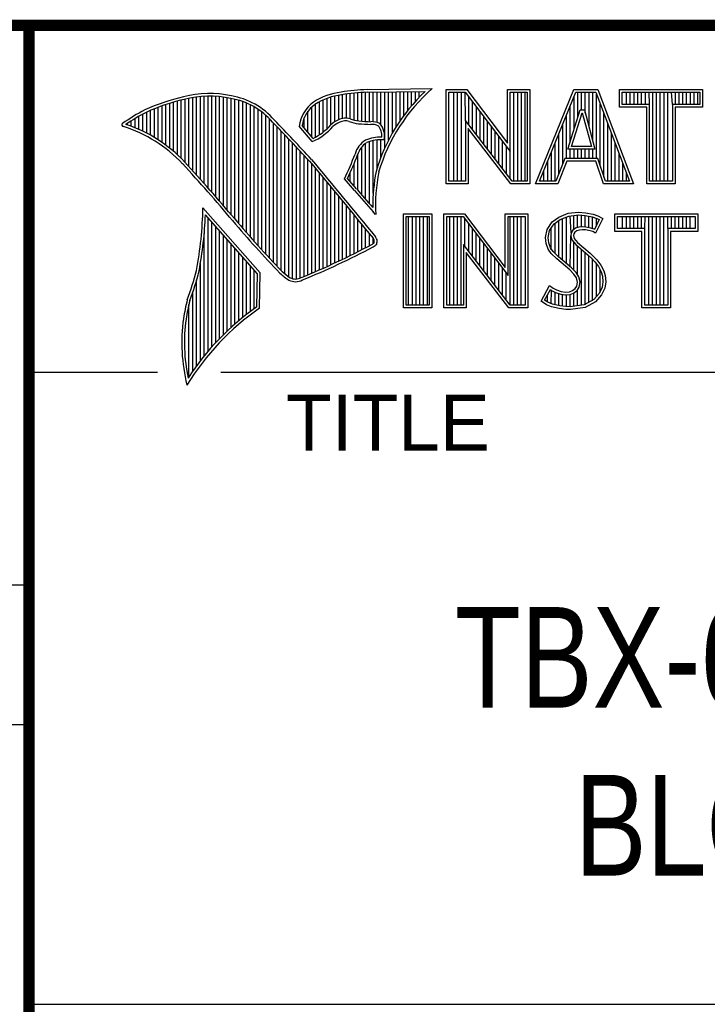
# Model space of a CAD drawing. Header units: inches. Extents: x 0 to 34, y 0 to 22.
# Tile 5 of 10: x 28.4 to 29.6, y 1.3 to 3. Entities that reach past the tile are written whole.
import ezdxf

# ---------------------------------------------------------------- set-up
doc = ezdxf.new("R2010")
doc.units = ezdxf.units.IN
doc.header["$LTSCALE"] = 1.87
doc.header["$MEASUREMENT"] = 0
doc.layers.get('0').update_dxf_attribs({"linetype": 'CONTINUOUS'})
doc.styles.get("Standard").update_dxf_attribs({"font": 'txt', "width": 0.8})

msp = doc.modelspace()

# ---------------------------------------------------------------- linework, layer by layer
at = {"color": 2, "linetype": 'CONTINUOUS'}
for p, q in [((28.3793, 3.0003), (33.5093, 3.0003)), ((28.3793, 3.0003), (28.3793, 1.2503)), ((28.9844, 2.885), (29.1009, 2.8868)), ((28.6659, 2.7474), (28.6659, 2.8695)), ((28.6727, 2.7398), (28.6727, 2.8708)), ((28.6796, 2.7323), (28.6796, 2.8719)), ((28.6865, 2.7247), (28.6865, 2.8727)), ((28.6933, 2.717), (28.6933, 2.8732)), ((28.7002, 2.7092), (28.7002, 2.8734)), ((28.707, 2.7014), (28.707, 2.8733)), ((28.7139, 2.6936), (28.7139, 2.873)), ((28.7208, 2.6856), (28.7208, 2.8724)), ((28.7276, 2.6776), (28.7276, 2.8716)), ((28.7345, 2.6696), (28.7345, 2.8704)), ((28.7414, 2.6615), (28.7414, 2.869)), ((28.913, 2.8153), (28.913, 2.8696)), ((28.9198, 2.8223), (28.9198, 2.8719)), ((28.9267, 2.8275), (28.9267, 2.8737)), ((28.9336, 2.8311), (28.9336, 2.875)), ((28.9404, 2.8335), (28.9404, 2.8759)), ((28.9473, 2.834), (28.9473, 2.8769)), ((28.9542, 2.8327), (28.9542, 2.8778)), ((28.961, 2.8306), (28.961, 2.8785)), ((28.9679, 2.8292), (28.9679, 2.8791)), ((28.9747, 2.8285), (28.9747, 2.8796)), ((28.9816, 2.828), (28.9816, 2.88)), ((28.9845, 2.8802), (29.0882, 2.8817)), ((28.9885, 2.8278), (28.9885, 2.8802)), ((28.9953, 2.8276), (28.9953, 2.8803)), ((29.0022, 2.8263), (29.0022, 2.8804)), ((29.0091, 2.822), (29.0091, 2.8805)), ((29.0159, 2.7805), (29.0159, 2.8806)), ((29.0228, 2.7947), (29.0228, 2.8807)), ((29.0297, 2.8073), (29.0297, 2.8808)), ((29.0365, 2.8188), (29.0365, 2.881)), ((29.0434, 2.8293), (29.0434, 2.8811)), ((29.0502, 2.8389), (29.0502, 2.8812)), ((29.0571, 2.8479), (29.0571, 2.8813)), ((29.064, 2.8562), (29.064, 2.8814)), ((29.0708, 2.8641), (29.0708, 2.8815)), ((29.0777, 2.8714), (29.0777, 2.8816)), ((29.1256, 2.8852), (29.1624, 2.8852)), ((29.1256, 2.7166), (29.1256, 2.8852)), ((29.1305, 2.8804), (29.16, 2.8804)), ((29.1305, 2.7215), (29.1305, 2.8804)), ((29.1395, 2.7215), (29.1395, 2.8804)), ((29.1462, 2.7215), (29.1462, 2.8804)), ((29.1529, 2.7215), (29.1529, 2.8804)), ((29.1604, 2.8299), (29.1596, 2.8804)), ((29.16, 2.8804), (29.2402, 2.7746)), ((29.1624, 2.8852), (29.2354, 2.7891)), ((29.1663, 2.8222), (29.1663, 2.872)), ((29.2354, 2.8852), (29.2754, 2.8852)), ((29.2354, 2.7891), (29.2354, 2.8852)), ((29.2402, 2.8804), (29.2705, 2.8804)), ((29.2402, 2.7746), (29.2402, 2.8804)), ((29.2469, 2.7215), (29.2469, 2.8804)), ((29.2536, 2.7215), (29.2536, 2.8804)), ((29.2603, 2.7215), (29.2603, 2.8804)), ((29.267, 2.7215), (29.267, 2.8804)), ((29.2705, 2.8804), (29.2705, 2.7215)), ((29.2754, 2.8852), (29.2754, 2.7166)), ((29.2853, 2.7167), (29.3541, 2.8851)), ((29.2926, 2.7216), (29.3574, 2.8802)), ((29.3541, 2.8851), (29.3967, 2.8851)), ((29.3543, 2.8139), (29.3543, 2.8725)), ((29.3574, 2.8802), (29.3933, 2.8802)), ((29.361, 2.8356), (29.361, 2.8802)), ((29.3677, 2.8486), (29.3677, 2.8802)), ((29.3744, 2.8428), (29.3744, 2.8802)), ((29.3811, 2.8181), (29.3811, 2.8802)), ((29.3878, 2.7935), (29.3878, 2.8802)), ((29.3933, 2.8802), (29.4535, 2.7216)), ((29.3945, 2.7618), (29.3945, 2.877)), ((29.3967, 2.8851), (29.4606, 2.7167)), ((29.4357, 2.8851), (29.584, 2.8851)), ((29.4357, 2.8537), (29.4357, 2.8851)), ((29.4406, 2.8802), (29.5791, 2.8802)), ((29.4406, 2.8586), (29.4406, 2.8802)), ((29.4482, 2.8586), (29.4482, 2.8802)), ((29.4549, 2.8586), (29.4549, 2.8802)), ((29.4616, 2.8586), (29.4616, 2.8802)), ((29.4684, 2.8586), (29.4684, 2.8802)), ((29.4751, 2.8586), (29.4751, 2.8802)), ((29.4818, 2.8586), (29.4818, 2.8802)), ((29.4892, 2.8586), (29.4885, 2.8802)), ((29.4952, 2.7216), (29.4952, 2.8802)), ((29.5019, 2.7216), (29.5019, 2.8802)), ((29.5086, 2.7216), (29.5086, 2.8802)), ((29.5153, 2.7216), (29.5153, 2.8802)), ((29.522, 2.7216), (29.522, 2.8802)), ((29.5305, 2.8586), (29.5288, 2.8802)), ((29.5355, 2.8586), (29.5355, 2.8802)), ((29.5422, 2.8586), (29.5422, 2.8802)), ((29.5489, 2.8586), (29.5489, 2.8802)), ((29.5556, 2.8586), (29.5556, 2.8802)), ((29.5623, 2.8586), (29.5623, 2.8802)), ((29.569, 2.8586), (29.569, 2.8802)), ((29.5757, 2.8586), (29.5757, 2.8802)), ((29.5791, 2.8802), (29.5791, 2.8586)), ((29.584, 2.8851), (29.584, 2.8537)), ((28.6109, 2.7952), (28.6109, 2.8535)), ((28.6178, 2.7906), (28.6178, 2.856)), ((28.6247, 2.7856), (28.6247, 2.8584)), ((28.6315, 2.7803), (28.6315, 2.8606)), ((28.6384, 2.7747), (28.6384, 2.8626)), ((28.6453, 2.7685), (28.6453, 2.8645)), ((28.6521, 2.762), (28.6521, 2.8662)), ((28.659, 2.7548), (28.659, 2.8679)), ((28.7482, 2.6533), (28.7482, 2.8677)), ((28.7551, 2.6452), (28.7551, 2.8659)), ((28.762, 2.6372), (28.762, 2.8638)), ((28.7688, 2.6293), (28.7688, 2.8611)), ((28.7757, 2.6214), (28.7757, 2.858)), ((28.7826, 2.6137), (28.7826, 2.8543)), ((28.8855, 2.8005), (28.8855, 2.854)), ((28.8924, 2.8003), (28.8924, 2.8594)), ((28.8992, 2.8044), (28.8992, 2.8634)), ((28.9061, 2.8094), (28.9061, 2.8668)), ((29.173, 2.8135), (29.173, 2.8632)), ((29.1798, 2.8048), (29.1798, 2.8543)), ((29.3475, 2.7921), (29.3475, 2.8561)), ((29.4012, 2.7485), (29.4012, 2.8593)), ((29.4843, 2.8537), (29.4357, 2.8537)), ((29.4892, 2.8586), (29.4406, 2.8586)), ((29.4843, 2.7167), (29.4843, 2.8537)), ((29.4892, 2.7216), (29.4892, 2.8586)), ((29.5791, 2.8586), (29.5305, 2.8586)), ((29.5305, 2.8586), (29.5305, 2.7216)), ((29.584, 2.8537), (29.5354, 2.8537)), ((29.5354, 2.8537), (29.5354, 2.7167)), ((28.5766, 2.8137), (28.5766, 2.8374)), ((28.5835, 2.8105), (28.5835, 2.8412)), ((28.5904, 2.8071), (28.5904, 2.8449)), ((28.5972, 2.8034), (28.5972, 2.8479)), ((28.6041, 2.7994), (28.6041, 2.8508)), ((28.7894, 2.606), (28.7894, 2.8501)), ((28.7963, 2.5985), (28.7963, 2.8451)), ((28.8031, 2.591), (28.8031, 2.8394)), ((28.8718, 2.8167), (28.8718, 2.8343)), ((28.8786, 2.8086), (28.8786, 2.8464)), ((29.1865, 2.7961), (29.1865, 2.8455)), ((29.1932, 2.7873), (29.1932, 2.8367)), ((29.3408, 2.7618), (29.3408, 2.8396)), ((29.3434, 2.7787), (29.365, 2.8486)), ((29.35, 2.7836), (29.3686, 2.8438)), ((29.365, 2.8486), (29.3728, 2.8486)), ((29.3686, 2.8438), (29.3691, 2.8438)), ((29.3691, 2.8438), (29.3854, 2.7836)), ((29.3728, 2.8486), (29.3918, 2.7787)), ((29.4079, 2.7286), (29.4079, 2.8416)), ((28.556, 2.8217), (28.556, 2.8246)), ((28.5629, 2.8193), (28.5629, 2.8291)), ((28.5698, 2.8166), (28.5698, 2.8333)), ((28.81, 2.5836), (28.81, 2.8328)), ((28.8169, 2.5762), (28.8169, 2.8253)), ((28.8237, 2.569), (28.8237, 2.8181)), ((28.8865, 2.792), (28.8631, 2.8194)), ((28.8878, 2.7979), (28.8682, 2.8209)), ((29.2438, 2.7215), (29.1604, 2.8299)), ((29.1604, 2.8299), (29.1604, 2.7215)), ((29.1999, 2.7786), (29.1999, 2.8278)), ((29.2066, 2.7699), (29.2066, 2.819)), ((29.3341, 2.752), (29.3341, 2.8232)), ((29.4147, 2.7216), (29.4147, 2.8239)), ((28.8306, 2.5618), (28.8306, 2.8109)), ((28.8375, 2.5556), (28.8375, 2.8037)), ((29.2414, 2.7166), (29.1653, 2.8156)), ((29.1653, 2.8156), (29.1653, 2.7166)), ((29.2133, 2.7612), (29.2133, 2.8101)), ((29.22, 2.7525), (29.22, 2.8013)), ((29.3274, 2.7353), (29.3274, 2.8068)), ((29.4214, 2.7216), (29.4214, 2.8063)), ((28.8443, 2.5505), (28.8443, 2.7965)), ((28.8512, 2.5472), (28.8512, 2.7893)), ((28.8581, 2.5466), (28.8581, 2.782)), ((28.9747, 2.697), (28.9747, 2.7823)), ((28.9816, 2.689), (28.9816, 2.7889)), ((28.9885, 2.6813), (28.9885, 2.7921)), ((28.9953, 2.6998), (28.9953, 2.7939)), ((29.0022, 2.7448), (29.0022, 2.795)), ((29.0091, 2.7642), (29.0091, 2.7954)), ((29.2267, 2.7437), (29.2267, 2.7924)), ((29.2334, 2.735), (29.2334, 2.7836)), ((29.3207, 2.7216), (29.3207, 2.7904)), ((29.3854, 2.7836), (29.35, 2.7836)), ((29.4281, 2.7216), (29.4281, 2.7886)), ((28.8649, 2.5483), (28.8649, 2.7748)), ((28.8718, 2.5513), (28.8718, 2.7675)), ((28.9679, 2.7053), (28.9679, 2.7699)), ((29.2402, 2.7263), (29.2402, 2.7746)), ((29.314, 2.7216), (29.314, 2.774)), ((29.3918, 2.7787), (29.3434, 2.7787)), ((29.3475, 2.7618), (29.3475, 2.7787)), ((29.3543, 2.7618), (29.3543, 2.7787)), ((29.361, 2.7618), (29.361, 2.7787)), ((29.3677, 2.7618), (29.3677, 2.7787)), ((29.3744, 2.7618), (29.3744, 2.7787)), ((29.3811, 2.7618), (29.3811, 2.7787)), ((29.3878, 2.7618), (29.3878, 2.7787)), ((29.4348, 2.7216), (29.4348, 2.7709)), ((28.8786, 2.5541), (28.8786, 2.7602)), ((28.8855, 2.557), (28.8855, 2.7523)), ((28.961, 2.7133), (28.961, 2.7519)), ((29.3073, 2.7216), (29.3073, 2.7575)), ((29.3381, 2.7618), (29.3219, 2.7216)), ((29.3414, 2.7569), (29.3252, 2.7167)), ((29.3968, 2.7618), (29.3381, 2.7618)), ((29.3933, 2.7569), (29.3414, 2.7569)), ((29.4068, 2.7167), (29.3933, 2.7569)), ((29.4103, 2.7216), (29.3968, 2.7618)), ((29.4415, 2.7216), (29.4415, 2.7532)), ((28.8924, 2.5599), (28.8924, 2.744)), ((28.8992, 2.5628), (28.8992, 2.7357)), ((28.9542, 2.7212), (28.9542, 2.7362)), ((29.3006, 2.7216), (29.3006, 2.7411)), ((29.4482, 2.7216), (29.4482, 2.7355)), ((28.9061, 2.5659), (28.9061, 2.7274)), ((28.913, 2.5689), (28.913, 2.7191)), ((28.9198, 2.5721), (28.9198, 2.7107)), ((28.962, 2.7048), (28.9438, 2.7257)), ((28.9657, 2.7079), (28.9496, 2.7264)), ((29.1653, 2.7166), (29.1256, 2.7166)), ((29.1604, 2.7215), (29.1305, 2.7215)), ((29.2754, 2.7166), (29.2414, 2.7166)), ((29.2705, 2.7215), (29.2438, 2.7215)), ((29.3252, 2.7167), (29.2853, 2.7167)), ((29.3219, 2.7216), (29.2926, 2.7216)), ((29.4606, 2.7167), (29.4068, 2.7167)), ((29.4535, 2.7216), (29.4103, 2.7216)), ((29.5354, 2.7167), (29.4843, 2.7167)), ((29.5305, 2.7216), (29.4892, 2.7216)), ((28.9267, 2.5752), (28.9267, 2.7024)), ((28.9336, 2.5784), (28.9336, 2.6941)), ((28.9404, 2.5817), (28.9404, 2.6858)), ((28.9473, 2.585), (28.9473, 2.6775)), ((28.7934, 2.5573), (28.6909, 2.6738)), ((28.7886, 2.5555), (28.6954, 2.6613)), ((28.9542, 2.5884), (28.9542, 2.6692)), ((28.961, 2.5918), (28.961, 2.6609)), ((28.9997, 2.6619), (28.9953, 2.6667)), ((29.0492, 2.6631), (29.1, 2.6631)), ((29.0492, 2.4947), (29.0492, 2.6631)), ((29.0541, 2.6583), (29.0951, 2.6583)), ((29.0541, 2.4996), (29.0541, 2.6583)), ((29.0587, 2.4996), (29.0587, 2.6583)), ((29.0654, 2.4996), (29.0654, 2.6583)), ((29.0721, 2.4996), (29.0721, 2.6583)), ((29.0788, 2.4996), (29.0788, 2.6583)), ((29.0855, 2.4996), (29.0855, 2.6583)), ((29.0922, 2.4996), (29.0922, 2.6583)), ((29.0951, 2.6583), (29.0951, 2.4996)), ((29.1, 2.6631), (29.1, 2.4947)), ((29.1218, 2.6633), (29.1586, 2.6633)), ((29.1218, 2.4947), (29.1218, 2.6633)), ((29.1267, 2.6584), (29.1562, 2.6584)), ((29.1267, 2.4996), (29.1267, 2.6584)), ((29.1325, 2.4996), (29.1325, 2.6584)), ((29.1392, 2.4996), (29.1392, 2.6584)), ((29.1459, 2.4996), (29.1459, 2.6584)), ((29.1526, 2.4996), (29.1526, 2.6584)), ((29.1562, 2.6584), (29.2364, 2.5527)), ((29.1586, 2.6633), (29.2315, 2.5672)), ((29.2315, 2.6633), (29.2716, 2.6633)), ((29.2315, 2.5672), (29.2315, 2.6633)), ((29.2364, 2.6584), (29.2667, 2.6584)), ((29.2364, 2.5527), (29.2364, 2.6584)), ((29.2399, 2.4996), (29.2399, 2.6584)), ((29.2466, 2.4996), (29.2466, 2.6584)), ((29.2533, 2.4996), (29.2533, 2.6584)), ((29.26, 2.4996), (29.26, 2.6584)), ((29.2667, 2.6584), (29.2667, 2.4996)), ((29.2716, 2.6633), (29.2716, 2.4947)), ((29.3269, 2.6572), (29.3437, 2.6639)), ((29.3293, 2.6529), (29.3449, 2.6591)), ((29.3406, 2.5743), (29.3406, 2.6574)), ((29.3437, 2.6639), (29.3623, 2.6659)), ((29.3449, 2.6591), (29.3624, 2.661)), ((29.3491, 2.6288), (29.3473, 2.6594)), ((29.354, 2.635), (29.354, 2.6601)), ((29.3607, 2.6382), (29.3607, 2.6608)), ((29.3623, 2.6659), (29.3747, 2.665)), ((29.3624, 2.661), (29.374, 2.6602)), ((29.3674, 2.6394), (29.3674, 2.6607)), ((29.374, 2.6602), (29.387, 2.6574)), ((29.3741, 2.6393), (29.3741, 2.6602)), ((29.3747, 2.665), (29.3883, 2.6622)), ((29.3808, 2.6381), (29.3808, 2.6588)), ((29.387, 2.6574), (29.3949, 2.6547)), ((29.3883, 2.6622), (29.3967, 2.6593)), ((29.3967, 2.6593), (29.406, 2.6549)), ((29.4272, 2.6631), (29.5755, 2.6631)), ((29.4272, 2.6317), (29.4272, 2.6631)), ((29.432, 2.6583), (29.5706, 2.6583)), ((29.432, 2.6366), (29.432, 2.6583)), ((29.4412, 2.6366), (29.4412, 2.6583)), ((29.4479, 2.6366), (29.4479, 2.6583)), ((29.4547, 2.6366), (29.4547, 2.6583)), ((29.4614, 2.6366), (29.4614, 2.6583)), ((29.4681, 2.6366), (29.4681, 2.6583)), ((29.4748, 2.6366), (29.4748, 2.6583)), ((29.4807, 2.6366), (29.4815, 2.6583)), ((29.4882, 2.4996), (29.4882, 2.6583)), ((29.4949, 2.4996), (29.4949, 2.6583)), ((29.5016, 2.4996), (29.5016, 2.6583)), ((29.5083, 2.4996), (29.5083, 2.6583)), ((29.5151, 2.4996), (29.5151, 2.6583)), ((29.522, 2.6366), (29.5218, 2.6583)), ((29.5285, 2.6366), (29.5285, 2.6583)), ((29.5352, 2.6366), (29.5352, 2.6583)), ((29.5419, 2.6366), (29.5419, 2.6583)), ((29.5486, 2.6366), (29.5486, 2.6583)), ((29.5553, 2.6366), (29.5553, 2.6583)), ((29.562, 2.6366), (29.562, 2.6583)), ((29.5706, 2.6583), (29.5706, 2.6366)), ((29.5755, 2.6631), (29.5755, 2.6317)), ((28.7002, 2.4174), (28.7002, 2.6559)), ((28.707, 2.4253), (28.707, 2.6481)), ((28.7139, 2.4329), (28.7139, 2.6403)), ((28.9679, 2.5953), (28.9679, 2.6526)), ((28.9747, 2.5988), (28.9747, 2.6443)), ((29.1593, 2.6044), (29.1593, 2.6543)), ((29.1661, 2.5957), (29.1661, 2.6454)), ((29.3061, 2.6352), (29.315, 2.6485)), ((29.3107, 2.6333), (29.3186, 2.6451)), ((29.315, 2.6485), (29.3269, 2.6572)), ((29.3186, 2.6451), (29.3293, 2.6529)), ((29.3204, 2.5922), (29.3204, 2.6464)), ((29.3271, 2.5855), (29.3271, 2.6513)), ((29.3338, 2.5799), (29.3338, 2.6547)), ((29.3875, 2.6364), (29.3875, 2.6573)), ((29.3994, 2.6526), (29.3907, 2.6353)), ((29.406, 2.6549), (29.3927, 2.6283)), ((29.3942, 2.6423), (29.3942, 2.655)), ((29.3949, 2.6547), (29.3994, 2.6526)), ((28.6933, 2.4092), (28.6933, 2.6277)), ((28.7208, 2.4401), (28.7208, 2.6325)), ((28.7276, 2.447), (28.7276, 2.6247)), ((28.9816, 2.6024), (28.9816, 2.636)), ((28.9885, 2.606), (28.9885, 2.6277)), ((29.1728, 2.587), (29.1728, 2.6366)), ((29.1795, 2.5783), (29.1795, 2.6277)), ((29.3032, 2.6208), (29.3061, 2.6352)), ((29.3081, 2.6205), (29.3107, 2.6333)), ((29.3137, 2.5989), (29.3137, 2.6378)), ((29.3473, 2.5687), (29.3486, 2.6239)), ((29.3491, 2.6288), (29.3486, 2.6239)), ((29.3486, 2.6239), (29.3502, 2.6168)), ((29.3523, 2.6337), (29.3491, 2.6288)), ((29.3569, 2.6371), (29.3523, 2.6337)), ((29.3539, 2.6271), (29.3536, 2.6242)), ((29.3536, 2.6242), (29.3547, 2.619)), ((29.3559, 2.6303), (29.3539, 2.6271)), ((29.3591, 2.6326), (29.3559, 2.6303)), ((29.363, 2.6389), (29.3569, 2.6371)), ((29.364, 2.6341), (29.3591, 2.6326)), ((29.3691, 2.6395), (29.363, 2.6389)), ((29.3692, 2.6347), (29.364, 2.6341)), ((29.3753, 2.6392), (29.3691, 2.6395)), ((29.3747, 2.6344), (29.3692, 2.6347)), ((29.3834, 2.6326), (29.3747, 2.6344)), ((29.3846, 2.6374), (29.3753, 2.6392)), ((29.388, 2.6312), (29.3834, 2.6326)), ((29.3901, 2.6357), (29.3846, 2.6374)), ((29.3927, 2.6283), (29.388, 2.6312)), ((29.3907, 2.6353), (29.3901, 2.6357)), ((29.4758, 2.6317), (29.4272, 2.6317)), ((29.4807, 2.6366), (29.432, 2.6366)), ((29.4758, 2.4947), (29.4758, 2.6317)), ((29.4807, 2.4996), (29.4807, 2.6366)), ((29.5706, 2.6366), (29.522, 2.6366)), ((29.522, 2.6366), (29.522, 2.4996)), ((29.5755, 2.6317), (29.5268, 2.6317)), ((29.5268, 2.6317), (29.5268, 2.4947)), ((28.7345, 2.4537), (28.7345, 2.6169)), ((28.7414, 2.46), (28.7414, 2.6091)), ((28.9953, 2.6099), (28.9953, 2.6194)), ((29.24, 2.4996), (29.1566, 2.608)), ((29.1566, 2.608), (29.1566, 2.4996)), ((29.1862, 2.5695), (29.1862, 2.6189)), ((29.1929, 2.5608), (29.1929, 2.6101)), ((29.3043, 2.6098), (29.3032, 2.6208)), ((29.3081, 2.5999), (29.3043, 2.6098)), ((29.3091, 2.6109), (29.3081, 2.6205)), ((29.3124, 2.6022), (29.3091, 2.6109)), ((29.3502, 2.6168), (29.3573, 2.608)), ((29.354, 2.5624), (29.354, 2.6122)), ((29.3547, 2.619), (29.3608, 2.6115)), ((29.3573, 2.608), (29.3798, 2.5894)), ((29.3607, 2.5541), (29.3607, 2.6052)), ((29.3608, 2.6115), (29.3831, 2.593)), ((28.7482, 2.4662), (28.7482, 2.6013)), ((28.7551, 2.472), (28.7551, 2.5935)), ((29.2376, 2.4947), (29.1615, 2.5937)), ((29.1615, 2.5937), (29.1615, 2.4947)), ((29.1996, 2.5521), (29.1996, 2.6012)), ((29.2063, 2.5434), (29.2063, 2.5924)), ((29.3133, 2.5924), (29.3081, 2.5999)), ((29.3171, 2.5955), (29.3124, 2.6022)), ((29.3234, 2.5823), (29.3133, 2.5924)), ((29.3211, 2.5915), (29.3171, 2.5955)), ((29.3267, 2.5859), (29.3211, 2.5915)), ((29.3674, 2.4994), (29.3674, 2.5997)), ((29.3741, 2.5003), (29.3741, 2.5941)), ((29.3798, 2.5894), (29.3857, 2.5835)), ((29.3808, 2.5048), (29.3808, 2.5884)), ((29.3831, 2.593), (29.3892, 2.5869)), ((28.6865, 2.4005), (28.6865, 2.5745)), ((28.762, 2.4777), (28.762, 2.5857)), ((28.7688, 2.4831), (28.7688, 2.5779)), ((28.7757, 2.4884), (28.7757, 2.5701)), ((29.213, 2.5346), (29.213, 2.5835)), ((29.2197, 2.5259), (29.2197, 2.5747)), ((29.3466, 2.5629), (29.3234, 2.5823)), ((29.3499, 2.5665), (29.3267, 2.5859)), ((29.3857, 2.5835), (29.3916, 2.5773)), ((29.3875, 2.5074), (29.3875, 2.5816)), ((29.3892, 2.5869), (29.3953, 2.5805)), ((29.3916, 2.5773), (29.3981, 2.5689)), ((29.3942, 2.5148), (29.3942, 2.5739)), ((29.3953, 2.5805), (29.4022, 2.5715)), ((29.4022, 2.5715), (29.4074, 2.5611)), ((28.7826, 2.4934), (28.7826, 2.5623)), ((28.7875, 2.4969), (28.7886, 2.5555)), ((28.7923, 2.4943), (28.7934, 2.5573)), ((29.2265, 2.5172), (29.2265, 2.5658)), ((29.2332, 2.5085), (29.2332, 2.557)), ((29.3542, 2.5553), (29.3466, 2.5629)), ((29.358, 2.5584), (29.3499, 2.5665)), ((29.3585, 2.5484), (29.3542, 2.5553)), ((29.363, 2.5504), (29.358, 2.5584)), ((29.3981, 2.5689), (29.4029, 2.5593)), ((29.401, 2.5222), (29.401, 2.5632)), ((29.4029, 2.5593), (29.4052, 2.5518)), ((29.4052, 2.5518), (29.406, 2.5416)), ((29.4074, 2.5611), (29.4101, 2.5527)), ((29.4101, 2.5527), (29.4109, 2.5414)), ((28.6796, 2.3913), (28.6796, 2.5443)), ((29.2954, 2.507), (29.3104, 2.5348)), ((29.3104, 2.5348), (29.3168, 2.5301)), ((29.3605, 2.5411), (29.3585, 2.5484)), ((29.3591, 2.5339), (29.3605, 2.5411)), ((29.3655, 2.5413), (29.363, 2.5504)), ((29.3637, 2.5321), (29.3655, 2.5413)), ((29.406, 2.5416), (29.4045, 2.5318)), ((29.4109, 2.5414), (29.4092, 2.5304)), ((28.6727, 2.3817), (28.6727, 2.5223)), ((29.3018, 2.5086), (29.3121, 2.5275)), ((29.307, 2.505), (29.307, 2.5182)), ((29.3121, 2.5275), (29.3142, 2.526)), ((29.3137, 2.5019), (29.3142, 2.526)), ((29.3142, 2.526), (29.3213, 2.5224)), ((29.3168, 2.5301), (29.3232, 2.527)), ((29.3204, 2.5005), (29.3204, 2.5227)), ((29.3213, 2.5224), (29.3305, 2.5193)), ((29.3232, 2.527), (29.3316, 2.5241)), ((29.3271, 2.499), (29.3271, 2.5204)), ((29.3305, 2.5193), (29.339, 2.5183)), ((29.3316, 2.5241), (29.3391, 2.5232)), ((29.3338, 2.498), (29.3338, 2.5189)), ((29.339, 2.5183), (29.3472, 2.519)), ((29.3391, 2.5232), (29.346, 2.5238)), ((29.3406, 2.497), (29.3406, 2.5181)), ((29.346, 2.5238), (29.3513, 2.5258)), ((29.3472, 2.519), (29.3536, 2.5215)), ((29.3473, 2.4968), (29.3473, 2.519)), ((29.3513, 2.5258), (29.3562, 2.5293)), ((29.3536, 2.5215), (29.3598, 2.5258)), ((29.354, 2.4977), (29.354, 2.5216)), ((29.3562, 2.5293), (29.3591, 2.5339)), ((29.3598, 2.5258), (29.3637, 2.5321)), ((29.3607, 2.4985), (29.3607, 2.5265)), ((29.3995, 2.5207), (29.3896, 2.5097)), ((29.4037, 2.518), (29.3927, 2.5058)), ((29.4045, 2.5318), (29.3995, 2.5207)), ((29.4092, 2.5304), (29.4037, 2.518)), ((28.6659, 2.3715), (28.6659, 2.501)), ((29.0951, 2.4996), (29.0541, 2.4996)), ((29.1566, 2.4996), (29.1267, 2.4996)), ((29.2667, 2.4996), (29.24, 2.4996)), ((29.3049, 2.5006), (29.2954, 2.507)), ((29.3072, 2.5049), (29.3018, 2.5086)), ((29.3142, 2.4968), (29.3049, 2.5006)), ((29.3156, 2.5015), (29.3072, 2.5049)), ((29.3287, 2.4988), (29.3156, 2.5015)), ((29.3726, 2.5001), (29.3475, 2.4968)), ((29.3896, 2.5097), (29.3726, 2.5001)), ((29.3927, 2.5058), (29.3741, 2.4954)), ((29.522, 2.4996), (29.4807, 2.4996)), ((29.1, 2.4947), (29.0492, 2.4947)), ((29.1615, 2.4947), (29.1218, 2.4947)), ((29.2716, 2.4947), (29.2376, 2.4947)), ((29.3278, 2.4939), (29.3142, 2.4968)), ((29.3394, 2.4922), (29.3278, 2.4939)), ((29.3398, 2.4971), (29.3287, 2.4988)), ((29.3478, 2.4919), (29.3394, 2.4922)), ((29.3475, 2.4968), (29.3398, 2.4971)), ((29.3741, 2.4954), (29.3478, 2.4919)), ((29.5268, 2.4947), (29.4758, 2.4947)), ((28.38, 2.38), (28.61, 2.38)), ((28.7231, 2.38), (33.5, 2.38)), ((25.58, 2), (28.38, 2)), ((25.58, 1.75), (28.38, 1.75)), ((28.3793, 1.2503), (33.5093, 1.2503))]:
    msp.add_line(p, q, dxfattribs=at)
at = {"color": 7, "linetype": 'CONTINUOUS', "const_width": 0.02}
for points in [[(25.58, 3), (33.5, 3)], [(28.38, 3), (28.38, 0.5)]]:
    msp.add_lwpolyline(points, dxfattribs=at)
at = {"color": 2, "linetype": 'CONTINUOUS'}
for centre, radius, start, end in [((29.3103, 2.6468), 0.3185, 131.1194, 163.4134), ((28.7308, 2.5386), 0.3417, 102.6162, 114.8514), ((28.7025, 2.6998), 0.1784, 77.2812, 105.0674), ((28.7025, 2.6998), 0.1736, 77.2325, 105.1014), ((28.7213, 2.7479), 0.1227, 40.1648, 80.8423), ((28.7213, 2.7479), 0.1276, 40.2336, 80.7738), ((28.9506, 2.7677), 0.1134, 96.3007, 123.1683), ((28.9506, 2.7677), 0.1086, 96.2448, 123.1265), ((29.0012, 2.475), 0.4104, 92.3477, 98.8369), ((29.0012, 2.475), 0.4056, 92.3565, 98.8522), ((29.3103, 2.6468), 0.3233, 133.4016, 163.4573), ((28.7308, 2.5386), 0.3369, 102.5985, 114.8293), ((28.9233, 2.8131), 0.0605, 125.0326, 174.0473), ((28.9233, 2.8131), 0.0556, 125.1127, 171.9558), ((28.7753, 2.4938), 0.4018, 117.9346, 124.569), ((28.7753, 2.4938), 0.3969, 117.9533, 124.0367), ((28.9458, 2.807), 0.0271, 72.6167, 117.3893), ((28.5489, 2.822), 0.00299, 121.3524, 265.803), ((28.4751, 2.5845), 0.2458, 43.1667, 72.5704), ((28.4751, 2.5845), 0.2507, 43.1667, 71.8499), ((21.1581, -4.5074), 10.6031, 43.24659, 43.76754), ((21.1581, -4.5074), 10.6079, 43.24574, 43.76673), ((28.8427, 2.8903), 0.1076, 293.9922, 318.4433), ((28.8427, 2.8903), 0.1028, 295.9955, 318.5906), ((28.9521, 2.7868), 0.048, 112.9192, 132.2696), ((28.9521, 2.7868), 0.0432, 112.6635, 131.9293), ((28.9458, 2.807), 0.0222, 72.9386, 117.864), ((28.9776, 2.8958), 0.0722, 249.5553, 263.1674), ((28.9776, 2.8958), 0.0673, 249.4421, 263.134), ((28.9951, 3.0772), 0.2544, 264.112, 269.1019), ((28.9951, 3.0772), 0.2495, 264.1212, 269.0704), ((28.9924, 2.7937), 0.0341, 64.4657, 92.2507), ((28.9924, 2.7937), 0.0292, 66.3199, 92.502), ((28.9831, 2.8025), 0.0276, 355.2993, 40.45), ((28.9831, 2.8025), 0.0325, 347.1186, 42.4046), ((29.0102, 2.7231), 0.0771, 89.6555, 111.8728), ((29.0054, 2.7573), 0.0444, 122.696, 163.5009), ((29.0054, 2.7573), 0.0396, 123.3504, 163.7172), ((29.0102, 2.7231), 0.0723, 86.3771, 111.5055), ((28.547, 2.9226), 0.443, 333.6071, 339.8417), ((28.547, 2.9226), 0.4478, 334.0205, 339.8621), ((26.652, 0.9006), 2.7324, 39.9155, 42.7665), ((129.7875, 86.0025), 130.8121, 219.521915, 219.600266), ((129.7875, 86.0025), 130.8073, 219.521847, 219.600368), ((29.3273, 2.6768), 0.3327, 169.238, 180.3751), ((29.3273, 2.6768), 0.3279, 169.2806, 182.6074), ((29.5269, 3.164), 0.728, 219.1094, 223.0893), ((29.5269, 3.164), 0.7231, 219.1028, 222.5928), ((28.0416, 2.6849), 0.6494, 349.0855, 359.0208), ((28.0416, 2.6849), 0.6542, 349.0755, 357.9397), ((30.1411, 3.8249), 1.8249, 220.0426, 224.0118), ((30.1411, 3.8249), 1.8201, 220.0428, 224.0077), ((28.9714, 2.6031), 0.0338, 24.6833, 34.3208), ((28.389, 3.7322), 1.2758, 291.9868, 298.2489), ((28.9805, 2.6304), 0.0253, 299.2554, 311.2666), ((28.9805, 2.6304), 0.0301, 299.1713, 314.8064), ((28.9714, 2.6031), 0.0289, 26.3669, 33.8971), ((28.9692, 2.6145), 0.0281, 353.6896, 3.0529), ((28.9692, 2.6145), 0.033, 350.4808, 4.7809), ((28.389, 3.7322), 1.2806, 291.9989, 298.2507), ((28.2599, 2.6636), 0.4315, 339.0707, 346.3663), ((28.2599, 2.6636), 0.4364, 339.1089, 346.3814), ((28.9081, 2.6424), 0.1167, 227.0935, 236.9215), ((28.9081, 2.6424), 0.1118, 227.1594, 236.7882), ((28.8564, 2.568), 0.0263, 242.8488, 298.0515), ((28.8564, 2.568), 0.0215, 243.4895, 298.6992), ((29.0668, 2.4083), 0.4163, 165.9357, 170.6856), ((29.0668, 2.4083), 0.4115, 165.9758, 170.6758), ((29.0517, 2.1188), 0.4564, 124.643, 148.5565), ((29.0517, 2.1188), 0.4613, 124.9511, 147.0981), ((28.9728, 2.4332), 0.3197, 172.3562, 193.7958), ((28.9728, 2.4332), 0.3149, 172.369, 191.6868)]:
    msp.add_arc(centre, radius, start, end, dxfattribs=at)
at = {"color": 7, "linetype": 'CONTINUOUS'}
msp.add_arc((26.6525, 0.9011), 2.7269, 39.915, 42.7661, dxfattribs=at)

# ---------------------------------------------------------------- texts
at = {"color": 2, "linetype": 'CONTINUOUS'}
msp.add_text('TITLE', height=0.1, dxfattribs=at).set_placement((28.8397, 2.2397))
at = {"color": 7, "linetype": 'CONTINUOUS', "insert": (30.9443, 1.9603), "char_height": 0.18, "width": 4.752, "attachment_point": 2}
msp.add_mtext('TBX-68 UNSHIELDED, I/O CONNECTOR \\PBLOCK WITH DIN-RAIL MOUNTING', dxfattribs=at)

doc.saveas('drawing.dxf')
